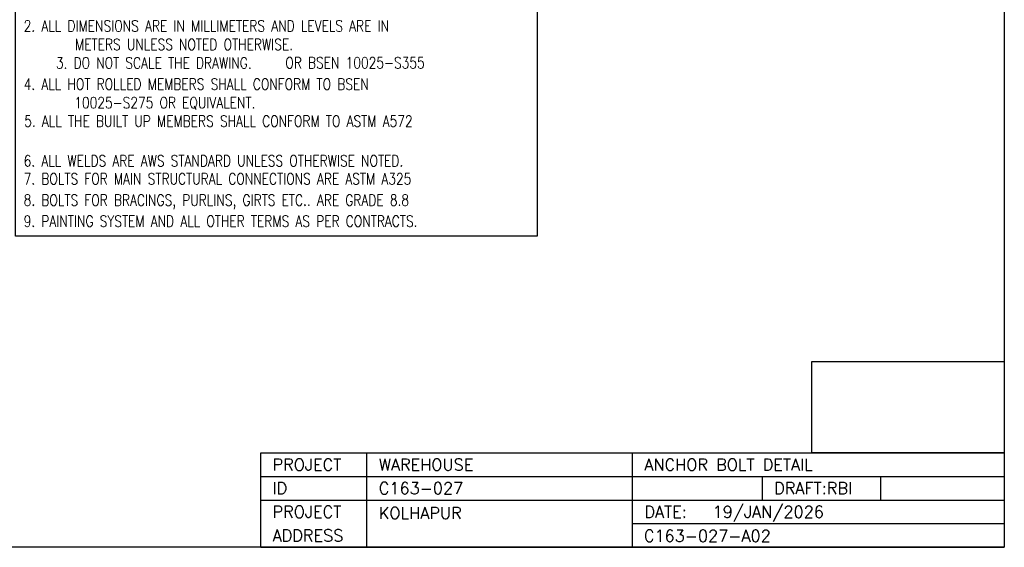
# Model space of a CAD drawing. Header units: millimetres. Extents: x -804366 to 4527364891, y -628569 to 3808979188.
# Tile 4 of 13: x -13514 to -11322, y 33206 to 34380. Entities that reach past the tile are written whole.
import ezdxf

# ---------------------------------------------------------------- set-up
doc = ezdxf.new("R2010")
doc.units = ezdxf.units.MM
doc.header["$MEASUREMENT"] = 0
doc.linetypes.add('CONTIN', pattern=[0, 0, 0])
doc.layers.get('0').update_dxf_attribs({"linetype": 'CONTIN'})
doc.layers.add('14', color=7, linetype='CONTIN')
doc.layers.add('Text', color=4, linetype='CONTINUOUS')
doc.styles.add('SIMPLEX', font='SIMPLEX')
doc.styles.add('T', font='simplex.shx', dxfattribs={"width": 0.8})
picture_1 = doc.add_image_def('image1.png', size_in_pixel=(129, 61))

msp = doc.modelspace()

# ---------------------------------------------------------------- linework, layer by layer
at = {"linetype": 'Continuous'}
for p in [(-11321.9, 33481.9), (-12977.1, 33206)]:
    msp.add_line(p, (-11321.9, 33206), dxfattribs=at)
for p, q in [((-12977.1, 33206), (-12977.1, 33416.2)), ((-12977.1, 33416.2), (-11321.9, 33416.2)), ((-12740.6, 33206), (-12740.6, 33416.2)), ((-12149.5, 33206), (-12149.5, 33416.2)), ((-12977.1, 33363.7), (-11321.9, 33363.7)), ((-11860.5, 33363.7), (-11860.5, 33311.1)), ((-11597.7, 33363.7), (-11597.7, 33311.1)), ((-12977.1, 33311.1), (-11321.9, 33311.1)), ((-12149.5, 33258.6), (-11321.9, 33258.6))]:
    msp.add_line(p, q)
msp.add_lwpolyline([(-15331.5, 35799.5), (-11321.9, 35799.5), (-11321.9, 33206), (-15331.5, 33206)], close=True, dxfattribs=at)
at = {"color": 2, "linetype": 'Continuous'}
msp.add_lwpolyline([(-13523.1, 34575.9), (-12361.8, 34575.9), (-12361.8, 33898), (-13523.1, 33898)], close=True, dxfattribs=at)

# ---------------------------------------------------------------- texts
at = {"layer": '14', "style": 'SIMPLEX'}
for s, height, p in [('PROJECT', 26.27, (-12950.8, 33376.8)), ('WAREHOUSE', 26.27, (-12714.3, 33376.8)), ('ANCHOR BOLT DETAIL', 26.273, (-12123.2, 33376.8)), ('ID', 26.27, (-12950.8, 33324.3)), ('C163-027', 26.27, (-12714.3, 33324.3)), ('DRAFT:RBI', 26.27, (-11834.2, 33324.3)), ('PROJECT', 26.27, (-12950.8, 33271.7)), ('KOLHAPUR', 26.27, (-12714.3, 33269)), ('DATE:', 26.27, (-12123.2, 33271.7)), (' 19/JAN/2026', 26.273, (-11989.2, 33271.7)), ('ADDRESS', 26.27, (-12950.8, 33219.2)), ('C163-027-A02', 26.273, (-12124.3, 33218.3))]:
    msp.add_text(s, height=height, dxfattribs=at).set_placement(p)
at = {"layer": 'Text', "color": 4, "lineweight": 13, "style": 'T', "width": 0.8}
for s, p in [('2. ALL DIMENSIONS ARE IN MILLIMETERS AND LEVELS ARE IN', (-13504.7, 34353.4)), ('METERS UNLESS NOTED OTHERWISE.', (-13390.5, 34312.2)), ('3. DO NOT SCALE THE DRAWING.', (-13433, 34271)), (' OR BSEN 10025-S355', (-12935.9, 34271.5)), ('4. ALL HOT ROLLED MEMBERS SHALL CONFORM TO BSEN ', (-13504.7, 34223.9)), ('10025-S275 OR EQUIVALENT.', (-13392.1, 34182.7)), ('5. ALL THE BUILT UP MEMBERS SHALL CONFORM TO ASTM A572', (-13503.6, 34141.5)), ('6. ALL WELDS ARE AWS STANDARD UNLESS OTHERWISE NOTED.', (-13504.7, 34053.2)), ('7. BOLTS FOR MAIN STRUCTURAL CONNECTIONS ARE ASTM A325', (-13504.7, 34013.1)), ('8. BOLTS FOR BRACINGS, PURLINS, GIRTS ETC.. ARE GRADE 8.8', (-13504.7, 33966)), ('9. PAINTING SYSTEM AND ALL OTHER TERMS AS PER CONTRACTS.', (-13504.7, 33918.9))]:
    msp.add_text(s, height=24.919, dxfattribs=at).set_placement(p)

# ---------------------------------------------------------------- pictures from other files: only their frames are drawn
at = {"linetype": 'Continuous'}
image = msp.add_image(picture_1, insert=(-11750.6, 33416.2), size_in_units=(428.8, 202.8), dxfattribs=at)
image.dxf.flags = 7

doc.saveas('drawing.dxf')
